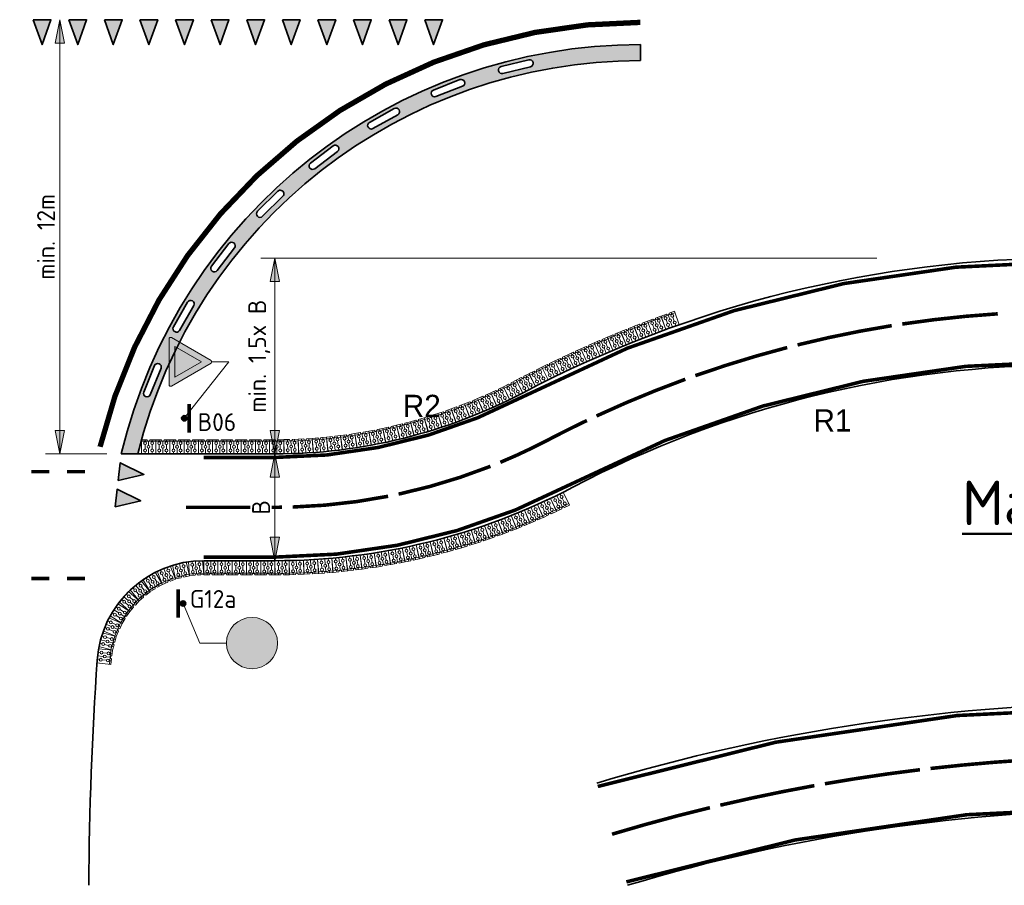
# Model space of a CAD drawing. Header units: metres. Extents: x -699 to 2316, y -1199 to 781.
# Tile 188 of 256: x 61 to 89, y -94 to -70. Entities that reach past the tile are written whole.
import ezdxf

# ---------------------------------------------------------------- set-up
doc = ezdxf.new("R2010")
doc.units = ezdxf.units.M
doc.header["$PDMODE"] = 1
for name, color, linetype, lineweight, true_color in [('N-WA-VW-VERKEERSTEKEN_BLAUW', 7, 'Continuous', 5, 0x005b8c), ('N-WA-VW-VERKEERSTEKEN_ROOD', 7, 'Continuous', 5, 0xbb1e10), ('N-WA-VW-VERKEERSTEKEN_WIT', 7, 'Continuous', 5, 0xf1f0ea)]:
    doc.layers.add(name, color=color, linetype=linetype, lineweight=lineweight, true_color=true_color)
for name, color, linetype, lineweight in [('N-WA-VW-VERKEERSTEKEN_BORD-G', 7, 'Continuous', 35), ('N-WE-VH-KANTVERHARDING-G', 210, 'Continuous', 35), ('N-WE-VH-STOOTBAND-G', 7, 'Continuous', 35), ('N-WE-VH-VERHARDING_ASFALT_CONSTRUCTIE-A', 252, 'Continuous', 18), ('N-WE-VH-VERHARDING_BETON-G', 252, 'Continuous', 35), ('N-WE-VH-VERHARDING_GRASBETONSTEEN-G', 70, 'Continuous', 35), ('N-WE-VW-MARKERING_DWARS_DRIEHOEK_5070-G', 7, 'VW-HAAIETAND70-L-N', 35), ('N-WE-VW-MARKERING_LANGS_STREEP_DOORGETROKKEN_010-G', 7, 'Continuous', 13), ('N-WE-VW-MARKERING_LANGS_STREEP_DOORGETROKKEN_015-G', 7, 'Continuous', 13), ('X-XX-AL-M', 7, 'Continuous', 18), ('X-XX-AL-T50', 130, 'Continuous', 50)]:
    doc.layers.add(name, color=color, linetype=linetype, lineweight=lineweight)
doc.styles.add('iso-rtw', font='iso-rtw.shx')
doc.styles.add('NLCS-ISO', font='NLCS-ISO.ttf')
doc.styles.add('NLCS-ISO Standaard', font='NLCS-ISO.ttf')
doc.linetypes.add('VW-HAAIETAND70-L-N', pattern='A,0,-0.5,[149,NLCS.SHX,S=1,R=0,X=-0.625,Y=0],-0.5', length=1)
doc.dimstyles.new('NLCS-M200-T25-Pijl', dxfattribs={"dimtxt": 0.5, "dimasz": 0.375, "dimexe": 0.4, "dimexo": 0.4, "dimgap": 0.14, "dimtad": 1, "dimlfac": -1, "dimzin": 0, "dimdsep": 46, "dimtxsty": 'NLCS-ISO Standaard', "dimblk": 'Pijl', "dimblk1": 'Pijl', "dimblk2": 'Pijl', "dimcen": 2.5, "dimdle": 2, "dimclrd": 256, "dimclre": 256, "dimclrt": 256, "dimadec": 0, "dimazin": 0, "dimtfac": 1, "dimtofl": 0, "dimtmove": 0, "dimatfit": 3, "dimldrblk": 'Pijl', "dimfxl": 1, "dimtolj": 1, "dimtzin": 0, "dimlwd": 18, "dimlwe": 18, "dimarcsym": 0})

# ---------------------------------------------------------------- blocks, each defined once
blk = doc.blocks.new('GBK4040I')
at = {"layer": 'N-WE-VH-VERHARDING_GRASBETONSTEEN-G', "color": 8, "lineweight": 5, "ltscale": 2}
for p, q in [((-0.1999999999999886, 0.3550000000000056), (0.2000000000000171, 0.3550000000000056)), ((-0.09999999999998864, 0.3400000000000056), (-0.09999999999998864, 0.4000000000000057)), ((1.423861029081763e-14, 0.2400000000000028), (1.423861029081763e-14, 0.3600000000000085)), ((0.1000000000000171, 0.3400000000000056), (0.1000000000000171, 0.4000000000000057)), ((-0.09999999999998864, 0.14), (-0.09999999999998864, 0.2600000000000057)), ((-0.09999999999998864, 0), (-0.09999999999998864, 0.06000000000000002)), ((1.423861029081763e-14, 0), (1.423861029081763e-14, 0.1600000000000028)), ((0.1000000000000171, 0.14), (0.1000000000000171, 0.2600000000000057)), ((0.1000000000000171, 0), (0.1000000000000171, 0.06000000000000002))]:
    blk.add_line(p, q, dxfattribs=at)
at = {"layer": 'N-WE-VH-VERHARDING_GRASBETONSTEEN-G', "lineweight": 18, "ltscale": 2}
blk.add_lwpolyline([(-0.03999999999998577, 0.4000000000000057), (-0.1999999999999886, 0.4000000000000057), (-0.1999999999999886, 2.449293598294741e-17), (0.2000000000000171, -2.449293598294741e-17), (0.2000000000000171, 0.4000000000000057), (0.04000000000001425, 0.4000000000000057)], dxfattribs=at)
at = {"layer": 'N-WE-VH-VERHARDING_GRASBETONSTEEN-G', "color": 8, "lineweight": 5, "ltscale": 2}
for centre in [(-0.09999999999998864, 0.3000000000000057), (0.1000000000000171, 0.3000000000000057), (-0.09999999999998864, 0.1), (1.423861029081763e-14, 0.2000000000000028), (0.1000000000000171, 0.1)]:
    blk.add_circle(centre, 0.04, dxfattribs=at)
at = {"layer": 'N-WE-VH-VERHARDING_GRASBETONSTEEN-G', "lineweight": 18, "ltscale": 2}
blk.add_arc((1.423861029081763e-14, 0.4000000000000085), 0.04, 180.000000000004, 359.999999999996, dxfattribs=at)
blk = doc.blocks.new('GBK4040U')
at = {"layer": 'N-WE-VH-VERHARDING_GRASBETONSTEEN-G', "color": 8, "lineweight": 5, "ltscale": 2}
for p, q in [((-0.0999999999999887, -0.06000000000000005), (-0.0999999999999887, 5.551115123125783e-17)), ((0.100000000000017, -0.06000000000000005), (0.100000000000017, 5.551115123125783e-17)), ((-0.1999999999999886, -0.04500000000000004), (0.2000000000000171, -0.04500000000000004)), ((-0.0999999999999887, -0.2600000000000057), (-0.0999999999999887, -0.14)), ((1.418309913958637e-14, -0.1600000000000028), (1.418309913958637e-14, -0.0399999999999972)), ((1.418309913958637e-14, -0.4000000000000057), (1.418309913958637e-14, -0.2400000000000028)), ((0.100000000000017, -0.2600000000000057), (0.100000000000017, -0.14)), ((-0.0999999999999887, -0.4000000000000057), (-0.0999999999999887, -0.3400000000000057)), ((0.100000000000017, -0.4000000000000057), (0.100000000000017, -0.3400000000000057))]:
    blk.add_line(p, q, dxfattribs=at)
at = {"layer": 'N-WE-VH-VERHARDING_GRASBETONSTEEN-G', "lineweight": 18, "ltscale": 2}
blk.add_lwpolyline([(-0.03999999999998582, 0), (-0.1999999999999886, 0), (-0.1999999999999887, -0.4000000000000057), (0.200000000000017, -0.4000000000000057), (0.2000000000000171, 0), (0.04000000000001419, 0)], dxfattribs=at)
at = {"layer": 'N-WE-VH-VERHARDING_GRASBETONSTEEN-G', "color": 8, "lineweight": 5, "ltscale": 2}
for centre in [(-0.0999999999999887, -0.1), (-0.0999999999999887, -0.3000000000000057), (1.418309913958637e-14, -0.2000000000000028), (0.100000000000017, -0.1), (0.100000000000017, -0.3000000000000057)]:
    blk.add_circle(centre, 0.04, dxfattribs=at)
at = {"layer": 'N-WE-VH-VERHARDING_GRASBETONSTEEN-G', "lineweight": 18, "ltscale": 2}
blk.add_arc((1.418309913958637e-14, 2.775557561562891e-15), 0.04, 180.000000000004, 359.999999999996, dxfattribs=at)
blk = doc.blocks.new('NLCS_Haai70')
at = {"linetype": 'Continuous'}
blk.add_hatch(color=256, dxfattribs=at).paths.add_polyline_path([(-0.25, 0), (0.2499999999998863, 2.273736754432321e-13), (2.842170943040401e-14, -0.7000000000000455)])
blk.add_lwpolyline([(-0.25, 0), (0.2499999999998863, 2.273736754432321e-13), (2.842170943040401e-14, -0.7000000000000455)], close=True, dxfattribs=at)
blk = doc.blocks.new('Pijl')
h = blk.add_hatch(color=256)
h.paths.add_polyline_path([(2.220446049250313e-16, 0), (-1.75, 0.352142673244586), (-1.749922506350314, 1.310063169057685e-14)])
h.paths.add_polyline_path([(-1.749922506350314, 1.310063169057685e-14), (-1.749845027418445, -0.3520757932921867), (0, 0)])
for p, q in [((-1.901878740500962, 1.4210854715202e-14), (0, 0)), ((0, 0), (-1.75, 0.352142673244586)), ((-1.75, 0.352142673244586), (-1.749845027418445, -0.3520757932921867)), ((0, 0), (-1.749845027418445, -0.3520757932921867))]:
    blk.add_line(p, q)
blk = doc.blocks.new('*D2398')
at = {"layer": 'Defpoints', "color": 0, "transparency": 16777216}
for p in [(68.5937625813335, -76.3557852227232), (85.90407409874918, -76.3557852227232), (68.59376258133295, -81.85578522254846)]:
    blk.add_point(p, dxfattribs=at)
at = {"layer": 'X-XX-AL-M', "lineweight": 18, "transparency": 16777216}
for p, q in [((85.50407409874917, -76.3557852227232), (68.19376258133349, -76.3557852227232)), ((68.5937625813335, -81.48078522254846), (68.5937625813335, -76.7307852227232))]:
    blk.add_line(p, q, dxfattribs=at)
at = {"layer": 'X-XX-AL-M', "lineweight": 18, "transparency": 16777216, "xscale": 0.375, "yscale": 0.375, "zscale": 0.375}
for p, rotation in [((68.5937625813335, -76.3557852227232), 90), ((68.5937625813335, -81.85578522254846), 270)]:
    blk.add_blockref('Pijl', p, dxfattribs=dict(at, rotation=rotation))
at = {"layer": 'X-XX-AL-M', "transparency": 16777216, "insert": (68.15376258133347, -79.10578522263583), "char_height": 0.5, "attachment_point": 5, "rotation": 90, "style": 'NLCS-ISO Standaard'}
blk.add_mtext('\\A1;min. 1,5x B', dxfattribs=at)
blk = doc.blocks.new('*D2399')
at = {"layer": 'Defpoints', "color": 0, "transparency": 16777216}
for p in [(62.55198104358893, -69.65578522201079), (62.55198104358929, -81.85578522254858), (64.27536403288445, -81.85578522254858)]:
    blk.add_point(p, dxfattribs=at)
at = {"layer": 'X-XX-AL-M', "lineweight": 18, "transparency": 16777216}
for p, q in [((62.55198104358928, -70.03078522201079), (62.55198104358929, -81.48078522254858)), ((63.87536403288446, -81.85578522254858), (62.15198104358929, -81.85578522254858))]:
    blk.add_line(p, q, dxfattribs=at)
at = {"layer": 'X-XX-AL-M', "lineweight": 18, "transparency": 16777216, "xscale": 0.375, "yscale": 0.375, "zscale": 0.375}
for p, rotation in [((62.55198104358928, -69.65578522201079), 90), ((62.55198104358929, -81.85578522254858), 270)]:
    blk.add_blockref('Pijl', p, dxfattribs=dict(at, rotation=rotation))
at = {"layer": 'X-XX-AL-M', "transparency": 16777216, "insert": (62.16179164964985, -75.75578522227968), "char_height": 0.5, "attachment_point": 5, "rotation": 90, "style": 'NLCS-ISO Standaard'}
blk.add_mtext('\\A1;min. 12m', dxfattribs=at)
blk = doc.blocks.new('*D2397')
at = {"layer": 'Defpoints', "color": 0, "transparency": 16777216}
for p in [(68.59376258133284, -81.85578522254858), (68.5937625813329, -84.85578522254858), (68.59376258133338, -84.85578522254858)]:
    blk.add_point(p, dxfattribs=at)
at = {"layer": 'X-XX-AL-M', "lineweight": 18, "transparency": 16777216}
blk.add_line((68.59376258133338, -82.23078522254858), (68.59376258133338, -84.48078522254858), dxfattribs=at)
at = {"layer": 'X-XX-AL-M', "lineweight": 18, "transparency": 16777216, "xscale": 0.375, "yscale": 0.375, "zscale": 0.375}
for p, rotation in [((68.59376258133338, -81.85578522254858), 90), ((68.59376258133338, -84.85578522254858), 270)]:
    blk.add_blockref('Pijl', p, dxfattribs=dict(at, rotation=rotation))
at = {"layer": 'X-XX-AL-M', "transparency": 16777216, "insert": (68.20376258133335, -83.35578522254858), "char_height": 0.5, "attachment_point": 5, "rotation": 90, "style": 'NLCS-ISO Standaard', "bg_fill": 3, "box_fill_scale": 1.1, "bg_fill_color": 256, "bg_fill_true_color": 13158600, "bg_fill_transparency": 0}
blk.add_mtext('\\A1;B', dxfattribs=at)
blk = doc.blocks.new('PAAL')
h = blk.add_hatch(color=256)
edge = h.paths.add_edge_path()
edge.add_arc((0, 0), 0.07500000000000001, 0, 360)
at = {"const_width": 0.1, "flags": 128}
blk.add_lwpolyline([(0.4000000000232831, 0.1375000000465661), (-0.3999999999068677, 0.1375000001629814)], dxfattribs=at)
blk.add_circle((0, 0), 0.07500000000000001)
blk = doc.blocks.new('g12A')
at = {"layer": 'N-WA-VW-VERKEERSTEKEN_BLAUW'}
h = blk.add_hatch(color=256, dxfattribs=at)
edge = h.paths.add_edge_path()
edge.add_arc((2.764863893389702e-10, 0.4800000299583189), 0.4418718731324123, 0, 360)
edge = h.paths.add_edge_path(flags=0)
edge.add_line((0.07133211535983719, 0.3507374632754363), (0.08569806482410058, 0.3206364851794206))
edge.add_arc((0.1439608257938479, 0.227577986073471), 0.1097926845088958, 122.0501669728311, 173.654965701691)
edge.add_line((0.03484068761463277, 0.239711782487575), (0.01874000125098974, 0.2396578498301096))
edge.add_line((0.01874000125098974, 0.2396578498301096), (0.07133211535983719, 0.3507374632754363))
h.paths.add_polyline_path([(-0.1022216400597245, 0.3588639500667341), (-0.09913572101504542, 0.3673521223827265), (0.03737177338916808, 0.3673521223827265), (-0.01354741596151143, 0.2598058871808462)], flags=0)
edge = h.paths.add_edge_path(flags=0)
edge.add_arc((0.1439608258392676, 0.2275779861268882), 0.07198901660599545, 200.7712522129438, 454.9338805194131)
edge.add_line((0.1377693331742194, 0.2993002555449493), (0.1840121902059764, 0.2024075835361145))
edge.add_line((0.1840121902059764, 0.2024075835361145), (0.07665082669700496, 0.2020479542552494))
edge = h.paths.add_edge_path(flags=0)
edge.add_line((0.1241772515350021, 0.2400110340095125), (0.1021443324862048, 0.2861766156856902))
edge.add_arc((0.1439608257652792, 0.2275779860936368), 0.0719890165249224, 125.5119851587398, 170.1931474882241)
edge.add_line((0.07302374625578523, 0.2398396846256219), (0.1241772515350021, 0.2400110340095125))
edge = h.paths.add_edge_path(flags=0)
edge.add_line((-0.127300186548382, 0.2898825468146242), (-0.1557746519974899, 0.2115602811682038))
edge.add_line((-0.1557746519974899, 0.2115602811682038), (-0.1913032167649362, 0.2244768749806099))
edge.add_line((-0.1913032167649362, 0.2244768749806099), (-0.1640048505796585, 0.2995641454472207))
edge.add_arc((-0.1633634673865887, 0.227577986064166), 0.07198901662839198, 90.5104811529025, 419.9367764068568)
edge = h.paths.add_edge_path(flags=16)
edge.add_arc((-0.1633634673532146, 0.227577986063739), 0.1097926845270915, -276.7106744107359, 12.078334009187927, ccw=False)
edge.add_line((-0.150533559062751, 0.3366184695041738), (-0.1115855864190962, 0.4437493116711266))
edge.add_line((-0.1115855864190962, 0.4437493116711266), (-0.08527556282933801, 0.4620473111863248))
edge.add_line((-0.08527556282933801, 0.4620473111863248), (-0.02514165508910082, 0.4620473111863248))
edge.add_line((-0.02514165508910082, 0.4620473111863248), (-0.02514165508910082, 0.4242436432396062))
edge.add_line((-0.02514165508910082, 0.4242436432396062), (-0.07342219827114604, 0.4242436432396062))
edge.add_line((-0.07342219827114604, 0.4242436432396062), (-0.08015481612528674, 0.4195612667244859))
edge.add_line((-0.08015481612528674, 0.4195612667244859), (-0.08539200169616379, 0.4051557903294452))
edge.add_line((-0.08539200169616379, 0.4051557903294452), (0.03082698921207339, 0.4051557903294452))
edge.add_line((0.03082698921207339, 0.4051557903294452), (0.03082698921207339, 0.435484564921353))
edge.add_line((0.03082698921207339, 0.435484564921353), (0.1212572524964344, 0.435484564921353))
edge.add_line((0.1212572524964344, 0.435484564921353), (0.1212572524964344, 0.3976808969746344))
edge.add_line((0.1212572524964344, 0.3976808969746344), (0.09355810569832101, 0.3976808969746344))
edge.add_line((0.09355810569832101, 0.3976808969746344), (0.09126317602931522, 0.3928337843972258))
edge.add_line((0.09126317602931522, 0.3928337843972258), (0.1205494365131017, 0.3348455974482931))
edge.add_arc((0.1439608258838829, 0.2275779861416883), 0.1097926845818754, -166.48306365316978, 102.31186368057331, ccw=False)
edge.add_line((0.03720930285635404, 0.2019158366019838), (-0.01231500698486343, 0.2017499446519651))
edge.add_line((-0.01231500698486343, 0.2017499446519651), (-0.0560013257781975, 0.250551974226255))
edge = h.paths.add_edge_path(flags=0)
edge.add_line((-0.1847741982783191, 0.6181774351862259), (-0.1616456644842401, 0.6798243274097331))
edge.add_arc((-0.1633634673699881, 0.6102051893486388), 0.06964032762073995, 88.58655405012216, 252.5646608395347)
edge.add_arc((-0.1634657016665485, 0.6102029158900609), 0.06960759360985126, 252.6443855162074, 410.2965501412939)
edge.add_line((-0.1189993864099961, 0.6637562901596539), (-0.1421480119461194, 0.6020300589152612))
edge.add_arc((-0.1633805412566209, 0.6103164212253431), 0.02279219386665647, 159.8243451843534, 338.68092333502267, ccw=False)
edge = h.paths.add_edge_path(flags=16)
edge.add_line((-0.2290493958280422, 0.722249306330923), (-0.2231880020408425, 0.7025301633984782))
edge.add_arc((-0.1633853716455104, 0.6102074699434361), 0.1099992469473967, 122.933413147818, 356.516282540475)
edge.add_line((-0.05358939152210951, 0.603523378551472), (-0.02661094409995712, 0.5763925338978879))
edge.add_line((-0.02661094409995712, 0.5763925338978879), (0.03882178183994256, 0.5756263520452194))
edge.add_arc((0.1440178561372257, 0.6077343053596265), 0.109986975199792, 196.9732412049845, 325.7313202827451)
edge.add_arc((0.1440297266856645, 0.6077298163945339), 0.1099746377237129, 325.7297707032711, 528.3780169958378)
edge.add_line((0.0363097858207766, 0.6298846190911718), (-0.001219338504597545, 0.6300139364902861))
edge.add_line((-0.001219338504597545, 0.6300139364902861), (0.02285311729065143, 0.678866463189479))
edge.add_line((0.02285311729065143, 0.678866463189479), (-0.03462750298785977, 0.7511687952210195))
edge.add_line((-0.03462750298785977, 0.7511687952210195), (-0.08602489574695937, 0.751633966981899))
edge.add_line((-0.08602489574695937, 0.751633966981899), (-0.08058777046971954, 0.7661262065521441))
edge.add_line((-0.08058777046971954, 0.7661262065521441), (-0.02979513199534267, 0.7656665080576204))
edge.add_line((-0.02979513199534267, 0.7656665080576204), (-0.02938106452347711, 0.8114173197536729))
edge.add_line((-0.02938106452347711, 0.8114173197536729), (-0.08918867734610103, 0.8119586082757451))
edge.add_arc((-0.08559813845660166, 0.7736877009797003), 0.0384389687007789, 95.35974492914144, 160.2664102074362)
edge.add_line((-0.1217796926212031, 0.7866665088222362), (-0.1480434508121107, 0.7191315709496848))
edge.add_arc((-0.1633853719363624, 0.6102074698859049), 0.1099992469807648, 81.98264983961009, 93.65054534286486)
edge.add_line((-0.1703891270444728, 0.7199835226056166), (-0.1771779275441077, 0.7436240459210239))
edge.add_line((-0.1771779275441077, 0.7436240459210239), (-0.2290493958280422, 0.722249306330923))
edge = h.paths.add_edge_path(flags=16)
edge.add_line((0.1998606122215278, 0.7306551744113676), (0.2001298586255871, 0.7604045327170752))
edge.add_line((0.2001298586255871, 0.7604045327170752), (0.05641776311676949, 0.7617051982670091))
edge.add_arc((0.05620445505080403, 0.7527826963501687), 0.008925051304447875, 88.63050470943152, 201.4910732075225)
edge.add_line((0.04789992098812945, 0.7495129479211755), (0.07001343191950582, 0.7123479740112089))
edge.add_arc((0.07510472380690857, 0.7196974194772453), 0.008940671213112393, 235.287910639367, 307.1403180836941)
edge.add_line((0.08050282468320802, 0.7125702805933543), (0.100577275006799, 0.7231812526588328))
edge.add_line((0.100577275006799, 0.7231812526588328), (0.1209031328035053, 0.7292360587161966))
edge.add_line((0.1209031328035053, 0.7292360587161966), (0.1418349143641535, 0.7311077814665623))
edge.add_line((0.1418349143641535, 0.7311077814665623), (0.1998606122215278, 0.7306551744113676))
edge = h.paths.add_edge_path(flags=0)
edge.add_line((0.1442727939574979, 0.5853460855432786), (0.06225347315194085, 0.5860884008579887))
edge.add_arc((0.1439889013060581, 0.6059118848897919), 0.0841049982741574, 193.6328440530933, 467.4521142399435)
edge.add_arc((0.1439522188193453, 0.6079051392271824), 0.08219442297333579, 107.8444319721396, 172.0174188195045)
edge.add_line((0.06255423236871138, 0.6193196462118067), (0.1445735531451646, 0.6185773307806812))
edge.add_arc((0.1398311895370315, 0.6020032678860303), 0.01723918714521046, -75.06958113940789, 74.0324992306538, ccw=False)
at = {"layer": 'N-WA-VW-VERKEERSTEKEN_WIT'}
h = blk.add_hatch(color=256, dxfattribs=at)
h.dxf.hatch_style = 1
edge = h.paths.add_edge_path()
edge.add_arc((0, 0.4799999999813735), 0.48, 0, 360)
at = {"layer": 'N-WA-VW-VERKEERSTEKEN_BLAUW'}
blk.add_circle((0, 0.4799999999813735), 0.48, dxfattribs=at)
blk = doc.blocks.new('B06')
at = {"layer": 'N-WA-VW-VERKEERSTEKEN_ROOD'}
h = blk.add_hatch(color=256, dxfattribs=at)
edge = h.paths.add_edge_path()
edge.add_arc((-0.322549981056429, 0.5789099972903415), 0.02110199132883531, 88.06856073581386, 215.1021070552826)
edge.add_line((-0.339814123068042, 0.5667756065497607), (-0.01740215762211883, 0.009035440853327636))
edge.add_arc((-9.039658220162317e-05, 0.02110179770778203), 0.02110199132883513, 214.8766292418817, 325.6142588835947)
edge.add_line((0.01732410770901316, 0.009184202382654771), (0.3396500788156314, 0.5667756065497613))
edge.add_arc((0.3223859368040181, 0.5789099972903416), 0.02110199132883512, 324.897892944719, 451.9314392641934)
edge.add_line((0.3216747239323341, 0.5999999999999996), (-0.3218387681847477, 0.5999999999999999))
h.paths.add_polyline_path([(0.2158005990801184, 0.5173301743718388), (-0.2159742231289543, 0.517330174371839), (-8.681202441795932e-05, 0.1435066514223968)], flags=16)
at = {"layer": 'N-WA-VW-VERKEERSTEKEN_WIT'}
blk.add_hatch(color=256, dxfattribs=at).paths.add_polyline_path([(-0.2159742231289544, 0.517330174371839), (-8.681202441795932e-05, 0.1435066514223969), (0.2158005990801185, 0.5173301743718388)])
at = {"layer": 'N-WA-VW-VERKEERSTEKEN_ROOD'}
blk.add_lwpolyline([(-0.3218387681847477, 0.5999999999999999, 0.619021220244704), (-0.339814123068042, 0.5667756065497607), (-0.01740215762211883, 0.009035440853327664, 0.5246646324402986), (0.01732410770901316, 0.009184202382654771), (0.3396500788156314, 0.5667756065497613, 0.6190212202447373), (0.3216747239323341, 0.5999999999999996)], format="xyb", close=True, dxfattribs=at)
blk.add_lwpolyline([(0.2158005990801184, 0.5173301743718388), (-0.2159742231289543, 0.517330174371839), (-8.681202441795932e-05, 0.1435066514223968)], close=True, dxfattribs=at)

msp = doc.modelspace()

# ---------------------------------------------------------------- hatches: boundary and pattern name
at = {"layer": 'N-WE-VH-VERHARDING_ASFALT_CONSTRUCTIE-A'}
h = msp.add_hatch(dxfattribs=at)
h.set_pattern_fill('AR-CONC', color=256, scale=0.0025, angle=180, style=0)
h.set_pattern_definition([(230, (-0.01755634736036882, -38.46021068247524), (-0.45546167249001, 0.03984771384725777), [0.047625, -0.5238750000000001]), (175, (-0.01755634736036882, -38.46021068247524), (0.0881085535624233, -0.4776421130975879), [0.0381, -0.419101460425]), (280.4514447, (-0.05551136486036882, -38.4568900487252), (-0.3673531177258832, -0.4377943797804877), [0.04047502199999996, -0.4452256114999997]), (226.1842, (-0.01755634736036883, -38.58721068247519), (-0.6776976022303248, 0.105105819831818), [0.0714375, -0.7858125]), (276.63555761, (-0.07403109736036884, -38.57845193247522), (-0.5935103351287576, -0.6185653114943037), [0.06071255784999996, -0.6678390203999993]), (171.18415117, (-0.01755634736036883, -38.58721068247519), (-0.5935103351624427, -0.6185653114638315), [0.057149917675, -0.6286493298]), (201, (-0.08105634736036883, -38.5554606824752), (-0.3790359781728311, 0.2556629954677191), [0.047625, -0.5238750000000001]), (146, (-0.08105634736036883, -38.5554606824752), (-0.1545050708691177, -0.4604699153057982), [0.0381, -0.4191]), (251.4514449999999, (-0.1126426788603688, -38.53415543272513), (-0.5335410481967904, -0.204806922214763), [0.04047502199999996, -0.4452248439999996]), (217.5, (-0.01755634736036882, -38.46021068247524), (-0.007721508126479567, -0.2113875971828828), [0, -0.41402, 0, -0.4254500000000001, 0, -0.4206875]), (187.5, (-0.01755634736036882, -38.46021068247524), (-0.1670491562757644, -0.2504514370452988), [0, -0.24257, 0, -0.404495, 0, -0.1603375]), (147.5, (0.1240486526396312, -38.46021068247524), (-0.3389764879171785, 0.01432185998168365), [0, -0.15875, 0, -0.4953, 0, -0.657225]), (137.5, (0.1875486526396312, -38.46021068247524), (-0.3703229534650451, -0.06356622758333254), [0, -0.206375, 0, -0.32893, 0, -0.466725])])
h.paths.add_polyline_path([(78.86131617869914, -70.35578522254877, 0.3468020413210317), (64.27536403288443, -81.85578522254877), (64.73855086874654, -81.85578522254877, -0.3447230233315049), (78.86131617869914, -70.8057852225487)])
h.paths.add_polyline_path([(75.7720921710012, -70.97848731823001), (74.9948044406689, -71.16775903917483, -1), (74.94748651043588, -70.97343710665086), (75.72477424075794, -70.78416538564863, -1)], flags=16)
h.paths.add_polyline_path([(73.86328603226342, -71.52575649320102), (73.11858421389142, -71.81802212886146, -1), (73.04551780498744, -71.63184667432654), (73.79021962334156, -71.33958103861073, -1)], flags=16)
h.paths.add_polyline_path([(72.04561263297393, -72.32519869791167), (71.34707541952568, -72.7151291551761, -1), (71.24959280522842, -72.54049485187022), (71.94813001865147, -72.15056439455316, -1)], flags=16)
h.paths.add_polyline_path([(70.35221494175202, -73.36223711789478), (69.71257927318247, -73.8427225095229, -1), (69.59245792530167, -73.68281359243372), (70.23209359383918, -73.20232820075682, -1)], flags=16)
h.paths.add_polyline_path([(68.81396991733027, -74.61796267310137), (68.24489873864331, -75.18024195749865, -1), (68.10432891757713, -75.03797416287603), (68.6734000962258, -74.47569487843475, -1)], flags=16)
h.paths.add_polyline_path([(67.45892550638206, -76.06947880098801), (66.97079510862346, -76.70329952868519, -1), (66.81233992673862, -76.58126692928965), (67.30047032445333, -75.94744620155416, -1)], flags=16)
h.paths.add_polyline_path([(66.31178922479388, -77.6903189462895), (65.91350004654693, -78.38412420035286, -1), (65.74004873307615, -78.28455190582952), (66.13833791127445, -77.5907466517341, -1)], flags=16)
h.paths.add_polyline_path([(65.39347764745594, -79.45092914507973), (65.0922919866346, -80.19206826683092, -1), (64.90700720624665, -80.11677185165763), (65.20819286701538, -79.37563272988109, -1)], flags=16)

# ---------------------------------------------------------------- linework, layer by layer
at = {"layer": 'N-WA-VW-VERKEERSTEKEN_BORD-G', "lineweight": 13}
for p, q in [((67.29806824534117, -79.26838844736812), (66.04645277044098, -80.85578522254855)), ((67.29806824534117, -79.26838844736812), (66.79806824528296, -79.26838844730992)), ((66.01284493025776, -86.0583820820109), (66.48013490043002, -87.17089874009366)), ((66.48013490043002, -87.17089874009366), (67.23013490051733, -87.17089874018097))]:
    msp.add_line(p, q, dxfattribs=at)
at = {"layer": 'N-WE-VH-KANTVERHARDING-G'}
for p, q in [((68.59376258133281, -81.85578522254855), (64.27536403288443, -81.85578522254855)), ((68.59376258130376, -84.85578522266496), (66.59376258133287, -84.85578522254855))]:
    msp.add_line(p, q, dxfattribs=at)
for centre, radius, start, end in [((78.86131617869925, -85.35578522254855), 15, 90, 166.5066011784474), ((90.90407409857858, -109.3557852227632), 33.00000000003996, 89.99999999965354, 117.6971598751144), ((90.90407409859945, -109.3557852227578), 30.00000000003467, 89.99999999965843, 117.6971598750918), ((68.59376258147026, -66.85578522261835), 14.99999999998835, 269.9999999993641, 297.697159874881), ((68.59376258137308, -66.85578522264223), 18.00000000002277, 269.9999999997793, 297.6971598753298), ((66.59376258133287, -87.85578522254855), 3, 90, 176.0412017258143), ((163.3623161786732, -94.55257808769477), 100, 176.0412017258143, 179.6700051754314), ((92.90407409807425, -141.8557852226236), 53.00000000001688, 89.99999999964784, 106.7444446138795), ((92.90407409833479, -141.8557852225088), 49.99999999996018, 89.99999999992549, 106.7476716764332)]:
    msp.add_arc(centre, radius, start, end, dxfattribs=at)
at = {"layer": 'N-WE-VH-STOOTBAND-G'}
for points in [[(75.77209217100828, -70.97848731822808, 0.9999999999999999), (75.72477424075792, -70.78416538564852), (74.94748651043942, -70.97343710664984, 0.9999999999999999), (74.99480444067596, -71.16775903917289)], [(73.8632860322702, -71.52575649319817, 0.9999999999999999), (73.79021962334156, -71.3395810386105), (73.04551780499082, -71.63184667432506, 0.9999999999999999), (73.1185842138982, -71.8180221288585)], [(72.0456126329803, -72.32519869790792, 0.9999999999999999), (71.94813001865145, -72.15056439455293), (71.2495928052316, -72.54049485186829, 0.9999999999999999), (71.34707541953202, -72.71512915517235)], [(70.35221494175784, -73.36223711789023, 0.9999999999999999), (70.23209359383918, -73.2023282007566), (69.59245792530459, -73.68281359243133, 0.9999999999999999), (69.71257927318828, -73.84272250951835)], [(68.81396991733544, -74.61796267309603, 0.9999999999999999), (68.6734000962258, -74.47569487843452), (68.10432891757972, -75.0379741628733, 0.9999999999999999), (68.24489873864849, -75.18024195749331)], [(67.45892550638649, -76.0694788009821, 0.9999999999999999), (67.30047032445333, -75.94744620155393), (66.81233992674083, -76.58126692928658, 0.9999999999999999), (66.9707951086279, -76.70329952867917)], [(66.31178922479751, -77.69031894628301, 0.9999999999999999), (66.13833791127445, -77.59074665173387), (65.74004873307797, -78.28455190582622, 0.9999999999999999), (65.91350004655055, -78.38412420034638)], [(65.39347764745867, -79.45092914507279, 0.9999999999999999), (65.20819286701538, -79.37563272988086), (64.90700720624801, -80.116771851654, 0.9999999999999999), (65.09229198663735, -80.19206826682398)]]:
    msp.add_lwpolyline(points, format="xyb", close=True, dxfattribs=at)
at = {"layer": 'N-WE-VH-VERHARDING_BETON-G'}
msp.add_line((78.86131617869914, -70.8057852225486), (78.86131617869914, -70.35578522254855), dxfattribs=at)
msp.add_arc((78.86131617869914, -85.35578522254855), 14.55000000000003, 90, 166.0810060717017, dxfattribs=at)
at = {"layer": 'N-WE-VW-MARKERING_LANGS_STREEP_DOORGETROKKEN_010-G', "const_width": 0.1}
for points in [[(140.9040740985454, -76.45578526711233), (90.90407409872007, -76.45578526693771, 0.1214434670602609), (75.61221476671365, -80.22557692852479, -0.1214434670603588), (68.59376258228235, -81.95578526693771), (66.59376258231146, -81.9557852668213)], [(88.90190613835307, -77.91947940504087, 0.02143184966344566), (86.21801454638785, -78.20629331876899)], [(85.92156944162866, -78.25233449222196, 0.02143184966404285), (83.27711483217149, -78.79307113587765)], [(82.98639138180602, -78.86709387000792, 0.02143184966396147), (80.40534161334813, -79.65685230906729)], [(140.9040740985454, -79.25578517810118), (90.90407409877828, -79.25578517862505, 0.121443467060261), (76.91364956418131, -82.70474351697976, -0.1214434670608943), (68.59376258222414, -84.75578517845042), (66.59376258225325, -84.75578517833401)], [(80.12297477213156, -79.75818570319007, 0.02143184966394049), (77.62872303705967, -80.78980800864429)], [(77.35727202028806, -80.9175336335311, 0.00971292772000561), (76.26293216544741, -81.46516022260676, -0.02237053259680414), (74.92694216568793, -82.09195391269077)], [(74.64888844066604, -82.2045783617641, -0.04093191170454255), (72.06757475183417, -82.98596281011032)], [(71.77373977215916, -83.04645367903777, -0.04093191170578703), (69.09368657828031, -83.3482100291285, -0.04093191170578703)], [(68.79375716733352, -83.35457312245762, -0.003030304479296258), (68.59376258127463, -83.35578522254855), (66.09376258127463, -83.35578522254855)], [(142.9040740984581, -88.95578522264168), (92.90407409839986, -88.95578522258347, 0.07319214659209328), (77.6633132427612, -91.19880931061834, 0.07319214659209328)], [(89.70258598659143, -90.4553915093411, 0.01310754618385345), (87.01344129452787, -90.69378325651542)], [(86.71551173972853, -90.72896549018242, 0.01310754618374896), (84.04480740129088, -91.12351350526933)], [(83.74943148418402, -91.17598136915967, 0.01310754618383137), (81.10622755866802, -91.7253471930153)], [(80.81440730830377, -91.79492269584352, 0.01383583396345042), (78.06397030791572, -92.54025704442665)], [(142.9040740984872, -91.75578522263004), (92.90407409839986, -91.75578522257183, 0.07320535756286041), (78.46748588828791, -93.88084467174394, 0.07320535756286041)]]:
    msp.add_lwpolyline(points, format="xyb", dxfattribs=at)
for points in [[(61.75336735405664, -82.35578522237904), (62.25336735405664, -82.35578522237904)], [(62.75336735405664, -82.35578522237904), (63.25336735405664, -82.35578522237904)], [(61.75336735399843, -85.35578522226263), (62.25336735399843, -85.35578522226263)], [(62.75336735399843, -85.35578522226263), (63.25336735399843, -85.35578522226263)]]:
    msp.add_lwpolyline(points, dxfattribs=at)
at = {"layer": 'N-WE-VW-MARKERING_LANGS_STREEP_DOORGETROKKEN_015-G', "const_width": 0.15, "flags": 128}
msp.add_lwpolyline([(78.86131617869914, -69.73078522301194, 0.3458034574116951), (63.6807158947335, -81.65578522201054)], format="xyb", dxfattribs=at)

# ---------------------------------------------------------------- block references
at = {"xscale": 1.5, "yscale": 1.5, "zscale": 1.5, "rotation": 270}
msp.add_blockref('g12A', (67.23013490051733, -87.17089874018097), dxfattribs=at)
at = {"layer": 'N-WA-VW-VERKEERSTEKEN_BORD-G', "xscale": 2, "yscale": 2, "zscale": 2, "rotation": 90}
msp.add_blockref('B06', (66.82030072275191, -79.26838844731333), dxfattribs=at)
at = {"layer": 'N-WA-VW-VERKEERSTEKEN_BORD-G', "lineweight": 13}
for p, rotation in [((66.04645277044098, -80.85578522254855), 270), ((66.01284493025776, -86.0583820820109), 89.99999999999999)]:
    msp.add_blockref('PAAL', p, dxfattribs=dict(at, rotation=rotation))
at = {"layer": 'N-WE-VH-VERHARDING_GRASBETONSTEEN-G'}
for name, p, rotation in [('GBK4040I', (79.38903634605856, -78.43000462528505), 20.42252737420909), ('GBK4040I', (79.76473101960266, -78.29270366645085), 19.72803307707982), ('GBK4040I', (78.64277738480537, -78.71821673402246), 21.81151596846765), ('GBK4040I', (79.01503348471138, -78.5718492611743), 21.11702167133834), ('GBK4040I', (78.27232273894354, -78.86908553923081), 22.50601026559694), ('GBK4040I', (77.53703524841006, -79.18423782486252), 23.89499885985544), ('GBK4040I', (77.90372397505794, -79.0244335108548), 23.20050456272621), ('GBK4040I', (76.8096031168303, -79.51712091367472), 25.28398745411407), ('GBK4040I', (77.17231043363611, -79.34847500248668), 24.58949315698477), ('GBK4040I', (76.44896658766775, -79.6901507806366), 25.97848175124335), ('GBK4040I', (75.73411752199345, -80.04926005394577), 27.36747034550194), ('GBK4040I', (76.09045383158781, -79.86753918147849), 26.67297604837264), ('GBK4040U', (75.19514636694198, -79.87814031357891), 26.88168227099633), ('GBK4040U', (74.47204202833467, -80.2201344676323), 23.74218750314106), ('GBK4040U', (74.8359367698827, -80.0540904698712), 25.31193488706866), ('GBK4040U', (73.73129292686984, -80.52201301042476), 20.60269273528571), ('GBK4040U', (74.10373526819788, -80.37614768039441), 22.17244011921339), ('GBK4040U', (72.975122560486, -80.78286979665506), 17.46319796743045), ('GBK4040U', (73.35499454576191, -80.65762097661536), 19.03294535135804), ('GBK4040U', (72.20580071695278, -81.00192181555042), 14.3237031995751), ('GBK4040U', (72.59196208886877, -80.89766546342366), 15.89345058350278), ('GBK4040U', (70.63697220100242, -81.31210890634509), 8.044713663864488), ('GBK4040U', (71.03221953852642, -81.2507123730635), 9.614461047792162), ('GBK4040U', (71.42563666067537, -81.17851154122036), 11.18420843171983), ('GBK4040U', (71.81692828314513, -81.09556060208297), 12.75395581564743), ('GBK4040U', (69.043629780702, -81.44885273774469), 1.765724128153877), ('GBK4040U', (69.44322100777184, -81.43105264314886), 3.33547151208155), ('GBK4040U', (69.84217466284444, -81.40231289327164), 4.905218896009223), ('GBK4040U', (70.24019130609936, -81.36265505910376), 6.474966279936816), ('GBK4040I', (76.51305822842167, -83.0200902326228), 206.1013844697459), ('GBK4040I', (76.15192571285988, -83.19206907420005), 204.8281449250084), ('GBK4040I', (75.41864403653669, -83.51174491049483), 202.281665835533), ('GBK4040I', (75.78706092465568, -83.35598094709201), 203.5549053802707), ('GBK4040I', (74.6718833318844, -83.79852550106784), 199.7351867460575), ('GBK4040I', (75.04685697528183, -83.65928404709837), 201.0084262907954), ('GBK4040I', (73.91311843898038, -84.05184445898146), 197.1887076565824), ('GBK4040I', (74.29390827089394, -83.92940051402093), 198.46194720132), ('GBK4040I', (72.75574707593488, -84.3680062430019), 193.3689890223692), ('GBK4040I', (73.14384790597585, -84.27120148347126), 194.642228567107), ('GBK4040I', (73.52970187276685, -84.16579687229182), 195.9154681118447), ('GBK4040I', (71.18472271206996, -84.66833488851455), 188.2760308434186), ('GBK4040I', (71.57988485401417, -84.60636475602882), 189.5492703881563), ('GBK4040I', (71.97357242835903, -84.53562926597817), 190.822509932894), ('GBK4040I', (72.36559102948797, -84.45616334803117), 192.0957494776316), ('GBK4040U', (65.9994565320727, -85.32461942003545), 193.2134406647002), ('GBK4040U', (66.39435168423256, -85.26344356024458), 184.3987053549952), ('GBK4040I', (68.79375023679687, -84.8546742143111), 180.6365935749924), ('GBK4040I', (69.1936432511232, -84.84578642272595), 181.9098331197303), ('GBK4040I', (69.59324004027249, -84.82801504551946), 183.1830726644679), ('GBK4040I', (69.99234328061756, -84.80136885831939), 184.4563122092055), ('GBK4040I', (70.39075589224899, -84.76586101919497), 185.7295517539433), ('GBK4040I', (70.78828113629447, -84.72150906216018), 187.0027912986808), ('GBK4040U', (65.26077889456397, -85.62348719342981), 210.8429112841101), ('GBK4040U', (65.61860007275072, -85.44558645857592), 202.0281759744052), ('GBK4040U', (64.93444544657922, -85.85411925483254), 219.6576465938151), ('GBK4040U', (64.64730837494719, -86.13203465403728), 228.4723819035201), ('GBK4040U', (64.40615042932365, -86.45066847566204), 237.2871172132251), ('GBK4040U', (64.21666824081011, -86.8024939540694), 246.1018525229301), ('GBK4040U', (64.08333775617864, -87.17920027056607), 254.916587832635), ('GBK4040U', (64.00948302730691, -87.57112650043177), 263.7226608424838)]:
    msp.add_blockref(name, p, dxfattribs=dict(at, rotation=rotation))
for p in [(65.04373792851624, -81.85578522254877), (65.44373792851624, -81.85578522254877), (65.84373792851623, -81.85578522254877), (66.24373792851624, -81.85578522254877), (66.64373792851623, -81.85578522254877), (67.04373792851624, -81.85578522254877), (67.44373792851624, -81.85578522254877), (67.84373792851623, -81.85578522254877), (68.24373792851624, -81.85578522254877), (68.64373792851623, -81.85578522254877)]:
    msp.add_blockref('GBK4040I', p, dxfattribs=at)
at = {"layer": 'N-WE-VH-VERHARDING_GRASBETONSTEEN-G', "xscale": -1, "rotation": 180}
for p in [(66.79376258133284, -84.85578522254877), (67.19376258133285, -84.85578522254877), (67.59376258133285, -84.85578522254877), (67.99376258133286, -84.85578522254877), (68.39376258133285, -84.85578522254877)]:
    msp.add_blockref('GBK4040I', p, dxfattribs=at)
at = {"layer": 'N-WE-VW-MARKERING_DWARS_DRIEHOEK_5070-G'}
for p in [(62.0519810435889, -69.65578522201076), (63.0519810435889, -69.65578522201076), (64.05198104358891, -69.65578522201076), (65.05198104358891, -69.65578522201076), (66.05198104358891, -69.65578522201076), (67.05198104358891, -69.65578522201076), (68.05198104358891, -69.65578522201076), (69.05198104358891, -69.65578522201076), (70.05198104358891, -69.65578522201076), (71.05198104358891, -69.65578522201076), (72.05198104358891, -69.65578522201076), (73.05198104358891, -69.65578522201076)]:
    msp.add_blockref('NLCS_Haai70', p, dxfattribs=at)
at = {"layer": 'N-WE-VW-MARKERING_DWARS_DRIEHOEK_5070-G', "rotation": 83.35916808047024}
for p in [(64.21754150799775, -82.35243052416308), (64.13080772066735, -83.09739847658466)]:
    msp.add_blockref('NLCS_Haai70', p, dxfattribs=at)

# ---------------------------------------------------------------- texts
at = {"layer": 'N-WE-VH-KANTVERHARDING-G', "style": 'iso-rtw'}
for s, p in [('R2', (72.18411423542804, -80.81976046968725)), ('R1', (83.7233707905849, -81.2278347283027))]:
    msp.add_text(s, height=0.625, rotation=359.9999999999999, dxfattribs=at).set_placement(p)
at = {"layer": 'X-XX-AL-M', "char_height": 0.5, "attachment_point": 5, "style": 'NLCS-ISO Standaard'}
for s, insert in [('\\A1;B06', (66.96450518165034, -80.96220205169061)), ('\\A1;G12a', (66.85665696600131, -85.9308828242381))]:
    msp.add_mtext(s, dxfattribs=dict(at, insert=insert))
at = {"layer": 'X-XX-AL-T50', "style": 'NLCS-ISO'}
msp.add_text('%%UMarkering fietspad type B: afremboog aansluiting/kruising', height=1.25, dxfattribs=at).set_placement((87.90407409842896, -83.85578522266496))

# ---------------------------------------------------------------- dimensions: what is measured, and where the dimension line sits
at = {"layer": 'X-XX-AL-M'}
dim = msp.add_linear_dim(base=(62.55198104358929, -81.85578522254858), p1=(62.5519810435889, -69.65578522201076), p2=(64.27536403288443, -81.85578522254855), angle=90, text='min. 12m', dimstyle='NLCS-M200-T25-Pijl', dxfattribs=at)
dim.commit()
dim.dimension.update_dxf_attribs({"geometry": '*D2399', "text_midpoint": (62.16179164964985, -75.75578522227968)})
dim = msp.add_linear_dim(base=(68.5937625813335, -76.3557852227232), p1=(68.59376258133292, -81.85578522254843), p2=(85.90407409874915, -76.35578522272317), angle=90, text='min. 1,5x B', dimstyle='NLCS-M200-T25-Pijl', override={"dimtmove": 1}, dxfattribs=at)
dim.commit()
dim.dimension.update_dxf_attribs({"geometry": '*D2398', "text_midpoint": (68.15376258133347, -79.10578522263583)})

# ---------------------------------------------------------------- next in the draw order: dimensions: what is measured, and where the dimension line sits
dim = msp.add_linear_dim(base=(68.59376258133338, -84.85578522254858), p1=(68.59376258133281, -81.85578522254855), p2=(68.59376258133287, -84.85578522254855), angle=90, text='B', dimstyle='NLCS-M200-T25-Pijl', override={"dimtfill": 1}, dxfattribs=at)
dim.commit()
dim.dimension.update_dxf_attribs({"geometry": '*D2397', "text_midpoint": (68.20376258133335, -83.35578522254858)})

doc.saveas('drawing.dxf')
